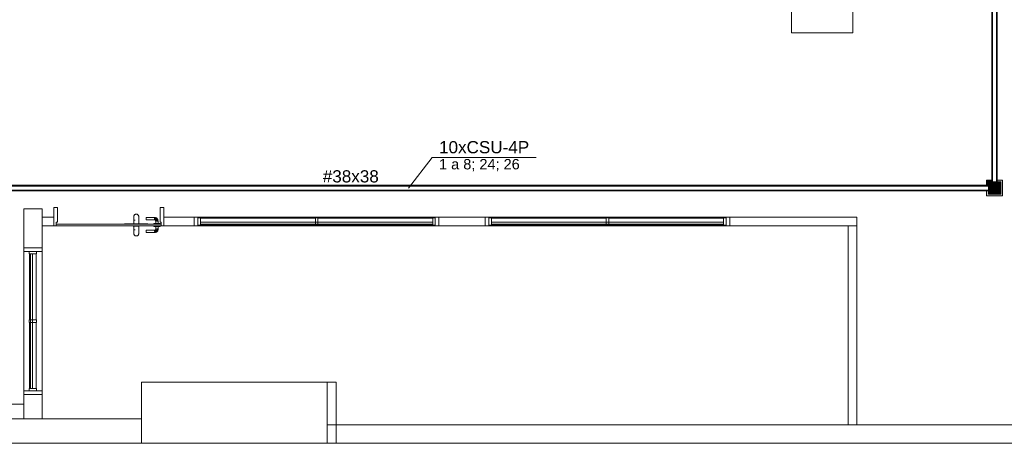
# Model space of a CAD drawing. Header units: millimetres. Extents: x 4476663 to 4477054, y -30323851 to -30323414.
# Tile 234 of 256: x 4476936 to 4476952, y -30323537 to -30323530. Entities that reach past the tile are written whole.
import ezdxf

# ---------------------------------------------------------------- set-up
doc = ezdxf.new("R2010")
doc.units = ezdxf.units.MM
doc.linetypes.add('NULL', pattern=[0])
for name, color, linetype, lineweight in [('Caixas de passagem', 134, 'Continuous', 5), ('Caixas de passagem - Hachuras', 174, 'Continuous', 5), ('CE-Caixa de passagem de fiação', 9, 'Continuous', 18), ('CE-Condutos (Teto)', 1, 'Continuous', 25), ('CE-Textos conduto', 7, 'Continuous', 9), ('CE-Textos fios', 7, 'Continuous', 9), ('IFC-Janela-Contorno', 142, 'Continuous', 5), ('IFC-Parede padrão-Contorno', 44, 'Continuous', 5), ('IFC-Parede-Contorno', 42, 'Continuous', 5), ('IFC-Porta-Contorno', 142, 'Continuous', 5)]:
    doc.layers.add(name, color=color, linetype=linetype, lineweight=lineweight)
doc.styles.add('ARIAL', font='arial.ttf')

msp = doc.modelspace()

# ---------------------------------------------------------------- hatches: boundary and pattern name
at = {"layer": 'Caixas de passagem - Hachuras', "linetype": 'Continuous'}
for points in [[(4476951.621, -30323532.908), (4476951.721, -30323532.808), (4476951.621, -30323532.708)], [(4476951.721, -30323532.808), (4476951.821, -30323532.708), (4476951.621, -30323532.708)], [(4476951.821, -30323532.908), (4476951.821, -30323532.708), (4476951.721, -30323532.808)], [(4476951.821, -30323532.908), (4476951.721, -30323532.808), (4476951.621, -30323532.908)]]:
    msp.add_hatch(color=174, dxfattribs=at).paths.add_polyline_path(points)
at = {"layer": 'CE-Caixa de passagem de fiação', "linetype": 'Continuous'}
for points in [[(4476951.591, -30323532.678), (4476951.591, -30323532.767), (4476951.621, -30323532.767), (4476951.621, -30323532.743)], [(4476951.591, -30323532.678), (4476951.621, -30323532.743), (4476951.621, -30323532.708), (4476951.68, -30323532.726), (4476951.647, -30323532.708), (4476951.68, -30323532.708), (4476951.68, -30323532.678)], [(4476951.821, -30323532.708), (4476951.621, -30323532.708), (4476951.621, -30323532.908), (4476951.821, -30323532.908)], [(4476951.851, -30323532.678), (4476951.762, -30323532.678), (4476951.762, -30323532.708), (4476951.821, -30323532.708), (4476951.821, -30323532.89), (4476951.762, -30323532.849), (4476951.821, -30323532.908), (4476951.783, -30323532.908), (4476951.851, -30323532.938)], [(4476951.851, -30323532.938), (4476951.783, -30323532.908), (4476951.621, -30323532.908), (4476951.621, -30323532.849), (4476951.591, -30323532.849), (4476951.591, -30323532.938)]]:
    msp.add_hatch(color=181, dxfattribs=at).paths.add_polyline_path(points)

# ---------------------------------------------------------------- linework, layer by layer
at = {"layer": 'Caixas de passagem'}
for p, q in [((4476951.621, -30323532.708), (4476951.821, -30323532.708)), ((4476951.621, -30323532.908), (4476951.621, -30323532.708)), ((4476951.621, -30323532.708), (4476951.821, -30323532.908)), ((4476951.621, -30323532.908), (4476951.821, -30323532.708)), ((4476951.821, -30323532.708), (4476951.821, -30323532.908)), ((4476951.821, -30323532.908), (4476951.621, -30323532.908))]:
    msp.add_line(p, q, dxfattribs=at)
at = {"layer": 'CE-Caixa de passagem de fiação'}
for p, q in [((4476951.591, -30323532.678), (4476951.591, -30323532.708)), ((4476951.621, -30323532.678), (4476951.591, -30323532.678)), ((4476951.591, -30323532.708), (4476951.591, -30323532.767)), ((4476951.68, -30323532.678), (4476951.621, -30323532.678)), ((4476951.621, -30323532.708), (4476951.621, -30323532.767)), ((4476951.68, -30323532.708), (4476951.621, -30323532.708)), ((4476951.621, -30323532.767), (4476951.621, -30323532.77)), ((4476951.621, -30323532.77), (4476951.621, -30323532.846)), ((4476951.683, -30323532.708), (4476951.68, -30323532.708)), ((4476951.759, -30323532.708), (4476951.683, -30323532.708)), ((4476951.762, -30323532.708), (4476951.759, -30323532.708)), ((4476951.821, -30323532.678), (4476951.762, -30323532.678)), ((4476951.821, -30323532.708), (4476951.762, -30323532.708)), ((4476951.851, -30323532.678), (4476951.821, -30323532.678)), ((4476951.821, -30323532.728), (4476951.821, -30323532.708)), ((4476951.821, -30323532.908), (4476951.821, -30323532.728)), ((4476951.851, -30323532.708), (4476951.851, -30323532.678)), ((4476951.851, -30323532.728), (4476951.851, -30323532.708)), ((4476951.851, -30323532.908), (4476951.851, -30323532.728)), ((4476951.591, -30323532.849), (4476951.591, -30323532.908)), ((4476951.591, -30323532.908), (4476951.591, -30323532.938)), ((4476951.591, -30323532.938), (4476951.621, -30323532.938)), ((4476951.621, -30323532.846), (4476951.621, -30323532.849)), ((4476951.621, -30323532.849), (4476951.621, -30323532.908)), ((4476951.621, -30323532.908), (4476951.641, -30323532.908)), ((4476951.621, -30323532.938), (4476951.641, -30323532.938)), ((4476951.641, -30323532.908), (4476951.821, -30323532.908)), ((4476951.641, -30323532.938), (4476951.821, -30323532.938)), ((4476951.821, -30323532.938), (4476951.851, -30323532.938)), ((4476951.851, -30323532.938), (4476951.851, -30323532.908))]:
    msp.add_line(p, q, dxfattribs=at)
at = {"layer": 'CE-Condutos (Teto)'}
for p, q in [((4476951.68, -30323522.021), (4476951.68, -30323532.678)), ((4476951.683, -30323532.728), (4476951.683, -30323522.021)), ((4476951.683, -30323522.021), (4476951.683, -30323532.678)), ((4476951.759, -30323522.276), (4476951.759, -30323532.678)), ((4476951.759, -30323532.728), (4476951.759, -30323522.276)), ((4476951.762, -30323532.728), (4476951.762, -30323522.273)), ((4476951.641, -30323532.77), (4476932.564, -30323532.77)), ((4476951.641, -30323532.767), (4476932.793, -30323532.767)), ((4476932.793, -30323532.77), (4476951.591, -30323532.77)), ((4476951.591, -30323532.77), (4476951.621, -30323532.77)), ((4476951.68, -30323532.678), (4476951.68, -30323532.708)), ((4476951.683, -30323532.678), (4476951.683, -30323532.708)), ((4476951.759, -30323532.678), (4476951.759, -30323532.708)), ((4476951.641, -30323532.846), (4476935.517, -30323532.846)), ((4476935.517, -30323532.846), (4476951.591, -30323532.846)), ((4476935.704, -30323532.849), (4476951.591, -30323532.849)), ((4476951.591, -30323532.846), (4476951.621, -30323532.846)), ((4476951.591, -30323532.849), (4476951.621, -30323532.849))]:
    msp.add_line(p, q, dxfattribs=at)
at = {"layer": 'CE-Textos fios'}
for p, q in [((4476942.132, -30323532.808), (4476942.517, -30323532.308)), ((4476942.517, -30323532.308), (4476944.221, -30323532.308))]:
    msp.add_line(p, q, dxfattribs=at)
at = {"layer": 'IFC-Janela-Contorno', "color": 8, "lineweight": 5}
for p, q in [((4476938.628, -30323533.287), (4476938.678, -30323533.287)), ((4476938.678, -30323533.287), (4476938.688, -30323533.287)), ((4476938.688, -30323533.287), (4476942.568, -30323533.287)), ((4476938.688, -30323533.297), (4476938.688, -30323533.287)), ((4476938.688, -30323533.403), (4476938.688, -30323533.287)), ((4476942.568, -30323533.311), (4476942.568, -30323533.287)), ((4476942.568, -30323533.287), (4476942.616, -30323533.287)), ((4476942.616, -30323533.287), (4476942.628, -30323533.287)), ((4476942.628, -30323533.4), (4476942.628, -30323533.287)), ((4476943.388, -30323533.287), (4476943.438, -30323533.287)), ((4476943.438, -30323533.287), (4476943.448, -30323533.287)), ((4476943.448, -30323533.287), (4476947.328, -30323533.287)), ((4476943.448, -30323533.297), (4476943.448, -30323533.287)), ((4476943.448, -30323533.403), (4476943.448, -30323533.287)), ((4476947.328, -30323533.311), (4476947.328, -30323533.287)), ((4476947.328, -30323533.287), (4476947.376, -30323533.287)), ((4476947.376, -30323533.287), (4476947.388, -30323533.287)), ((4476947.388, -30323533.4), (4476947.388, -30323533.287)), ((4476938.628, -30323533.427), (4476938.628, -30323533.314)), ((4476938.628, -30323533.427), (4476938.64, -30323533.427)), ((4476938.64, -30323533.427), (4476938.688, -30323533.427)), ((4476938.688, -30323533.297), (4476938.694, -30323533.297)), ((4476938.688, -30323533.417), (4476938.688, -30323533.398)), ((4476938.688, -30323533.427), (4476938.688, -30323533.403)), ((4476938.688, -30323533.427), (4476938.688, -30323533.417)), ((4476938.688, -30323533.417), (4476938.722, -30323533.417)), ((4476938.688, -30323533.427), (4476942.568, -30323533.427)), ((4476938.694, -30323533.297), (4476938.728, -30323533.297)), ((4476938.722, -30323533.417), (4476938.728, -30323533.417)), ((4476938.728, -30323533.316), (4476938.728, -30323533.297)), ((4476938.728, -30323533.302), (4476940.608, -30323533.302)), ((4476938.728, -30323533.417), (4476938.728, -30323533.316)), ((4476938.728, -30323533.367), (4476939.336, -30323533.367)), ((4476938.728, -30323533.397), (4476941.92, -30323533.397)), ((4476938.728, -30323533.412), (4476940.608, -30323533.412)), ((4476939.336, -30323533.367), (4476942.528, -30323533.367)), ((4476940.608, -30323533.297), (4476940.614, -30323533.297)), ((4476940.608, -30323533.398), (4476940.608, -30323533.297)), ((4476940.608, -30323533.417), (4476940.608, -30323533.398)), ((4476940.608, -30323533.417), (4476940.642, -30323533.417)), ((4476940.614, -30323533.297), (4476940.648, -30323533.297)), ((4476940.642, -30323533.417), (4476940.648, -30323533.417)), ((4476940.648, -30323533.316), (4476940.648, -30323533.297)), ((4476940.648, -30323533.302), (4476942.528, -30323533.302)), ((4476940.648, -30323533.417), (4476940.648, -30323533.316)), ((4476940.648, -30323533.412), (4476942.528, -30323533.412)), ((4476941.92, -30323533.397), (4476942.528, -30323533.397)), ((4476942.528, -30323533.297), (4476942.534, -30323533.297)), ((4476942.528, -30323533.398), (4476942.528, -30323533.297)), ((4476942.528, -30323533.417), (4476942.528, -30323533.398)), ((4476942.528, -30323533.417), (4476942.562, -30323533.417)), ((4476942.534, -30323533.297), (4476942.568, -30323533.297)), ((4476942.562, -30323533.417), (4476942.568, -30323533.417)), ((4476942.568, -30323533.316), (4476942.568, -30323533.297)), ((4476942.568, -30323533.427), (4476942.568, -30323533.311)), ((4476942.568, -30323533.427), (4476942.578, -30323533.427)), ((4476942.578, -30323533.427), (4476942.628, -30323533.427)), ((4476943.388, -30323533.427), (4476943.388, -30323533.314)), ((4476943.388, -30323533.427), (4476943.4, -30323533.427)), ((4476943.4, -30323533.427), (4476943.448, -30323533.427)), ((4476943.448, -30323533.297), (4476943.454, -30323533.297)), ((4476943.448, -30323533.417), (4476943.448, -30323533.398)), ((4476943.448, -30323533.427), (4476943.448, -30323533.403)), ((4476943.448, -30323533.427), (4476943.448, -30323533.417)), ((4476943.448, -30323533.417), (4476943.482, -30323533.417)), ((4476943.448, -30323533.427), (4476947.328, -30323533.427)), ((4476943.454, -30323533.297), (4476943.488, -30323533.297)), ((4476943.482, -30323533.417), (4476943.488, -30323533.417)), ((4476943.488, -30323533.316), (4476943.488, -30323533.297)), ((4476943.488, -30323533.302), (4476945.368, -30323533.302)), ((4476943.488, -30323533.417), (4476943.488, -30323533.316)), ((4476943.488, -30323533.367), (4476944.096, -30323533.367)), ((4476943.488, -30323533.397), (4476946.68, -30323533.397)), ((4476943.488, -30323533.412), (4476945.368, -30323533.412)), ((4476944.096, -30323533.367), (4476947.288, -30323533.367)), ((4476945.368, -30323533.297), (4476945.374, -30323533.297)), ((4476945.368, -30323533.398), (4476945.368, -30323533.297)), ((4476945.368, -30323533.417), (4476945.368, -30323533.398)), ((4476945.368, -30323533.417), (4476945.402, -30323533.417)), ((4476945.374, -30323533.297), (4476945.408, -30323533.297)), ((4476945.402, -30323533.417), (4476945.408, -30323533.417)), ((4476945.408, -30323533.316), (4476945.408, -30323533.297)), ((4476945.408, -30323533.302), (4476947.288, -30323533.302)), ((4476945.408, -30323533.417), (4476945.408, -30323533.316)), ((4476945.408, -30323533.412), (4476947.288, -30323533.412)), ((4476946.68, -30323533.397), (4476947.288, -30323533.397)), ((4476947.288, -30323533.297), (4476947.294, -30323533.297)), ((4476947.288, -30323533.398), (4476947.288, -30323533.297)), ((4476947.288, -30323533.417), (4476947.288, -30323533.398)), ((4476947.288, -30323533.417), (4476947.322, -30323533.417)), ((4476947.294, -30323533.297), (4476947.328, -30323533.297)), ((4476947.322, -30323533.417), (4476947.328, -30323533.417)), ((4476947.328, -30323533.316), (4476947.328, -30323533.297)), ((4476947.328, -30323533.427), (4476947.328, -30323533.311)), ((4476947.328, -30323533.427), (4476947.338, -30323533.427)), ((4476947.338, -30323533.427), (4476947.388, -30323533.427)), ((4476935.838, -30323533.787), (4476936.081, -30323533.787)), ((4476935.838, -30323533.799), (4476935.838, -30323533.787)), ((4476935.838, -30323533.847), (4476935.838, -30323533.799)), ((4476935.838, -30323536.127), (4476935.838, -30323533.847)), ((4476935.838, -30323533.847), (4476935.89, -30323533.847)), ((4476935.89, -30323533.847), (4476936.138, -30323533.847)), ((4476935.928, -30323533.881), (4476935.928, -30323533.847)), ((4476935.928, -30323533.887), (4476935.928, -30323533.881)), ((4476935.928, -30323533.887), (4476936.029, -30323533.887)), ((4476935.933, -30323534.967), (4476935.933, -30323533.887)), ((4476935.948, -30323535.735), (4476935.948, -30323533.887)), ((4476935.978, -30323534.239), (4476935.978, -30323533.887)), ((4476936.029, -30323533.887), (4476936.048, -30323533.887)), ((4476936.043, -30323534.967), (4476936.043, -30323533.887)), ((4476936.048, -30323533.853), (4476936.048, -30323533.847)), ((4476936.048, -30323533.887), (4476936.048, -30323533.853)), ((4476936.081, -30323533.787), (4476936.138, -30323533.787)), ((4476936.138, -30323533.837), (4476936.138, -30323533.787)), ((4476936.138, -30323533.847), (4476936.138, -30323533.837)), ((4476936.138, -30323536.127), (4476936.138, -30323533.847)), ((4476935.978, -30323536.087), (4476935.978, -30323534.239)), ((4476935.928, -30323534.967), (4476935.947, -30323534.967)), ((4476935.928, -30323535.001), (4476935.928, -30323534.967)), ((4476935.928, -30323535.007), (4476935.928, -30323535.001)), ((4476935.928, -30323535.007), (4476936.029, -30323535.007)), ((4476935.933, -30323536.087), (4476935.933, -30323535.007)), ((4476935.947, -30323534.967), (4476936.048, -30323534.967)), ((4476936.029, -30323535.007), (4476936.048, -30323535.007)), ((4476936.043, -30323536.087), (4476936.043, -30323535.007)), ((4476936.048, -30323534.973), (4476936.048, -30323534.967)), ((4476936.048, -30323535.007), (4476936.048, -30323534.973)), ((4476935.948, -30323536.087), (4476935.948, -30323535.735)), ((4476935.838, -30323536.127), (4476935.928, -30323536.127)), ((4476935.838, -30323536.127), (4476936.086, -30323536.127)), ((4476935.838, -30323536.137), (4476935.838, -30323536.127)), ((4476935.838, -30323536.187), (4476935.838, -30323536.137)), ((4476935.838, -30323536.187), (4476935.895, -30323536.187)), ((4476935.928, -30323536.087), (4476935.947, -30323536.087)), ((4476935.928, -30323536.121), (4476935.928, -30323536.087)), ((4476935.928, -30323536.127), (4476935.928, -30323536.121)), ((4476935.947, -30323536.087), (4476936.048, -30323536.087)), ((4476936.048, -30323536.093), (4476936.048, -30323536.087)), ((4476936.048, -30323536.127), (4476936.048, -30323536.093)), ((4476936.048, -30323536.127), (4476936.138, -30323536.127)), ((4476936.086, -30323536.127), (4476936.138, -30323536.127)), ((4476936.138, -30323536.175), (4476936.138, -30323536.127)), ((4476936.138, -30323536.187), (4476936.138, -30323536.175))]:
    msp.add_line(p, q, dxfattribs=at)
at = {"layer": 'IFC-Parede padrão-Contorno', "color": 8, "lineweight": 5}
for p, q in [((4476948.4, -30323530.266), (4476948.4, -30323529.471)), ((4476949.4, -30323530.266), (4476949.4, -30323529.471)), ((4476948.4, -30323530.266), (4476948.767, -30323530.266)), ((4476948.767, -30323530.266), (4476949.4, -30323530.266)), ((4476936.138, -30323533.287), (4476936.21, -30323533.287)), ((4476936.21, -30323533.287), (4476936.328, -30323533.287)), ((4476938.128, -30323533.287), (4476938.223, -30323533.287)), ((4476938.223, -30323533.287), (4476938.628, -30323533.287)), ((4476938.628, -30323533.287), (4476942.628, -30323533.287)), ((4476938.628, -30323533.4), (4476938.628, -30323533.287)), ((4476942.628, -30323533.287), (4476942.773, -30323533.287)), ((4476942.773, -30323533.287), (4476943.388, -30323533.287)), ((4476943.388, -30323533.287), (4476947.388, -30323533.287)), ((4476943.388, -30323533.4), (4476943.388, -30323533.287)), ((4476947.388, -30323533.287), (4476948.295, -30323533.287)), ((4476948.295, -30323533.287), (4476949.468, -30323533.287)), ((4476949.468, -30323533.34), (4476949.468, -30323533.287)), ((4476936.138, -30323533.427), (4476936.309, -30323533.427)), ((4476936.309, -30323533.427), (4476936.328, -30323533.427)), ((4476938.128, -30323533.427), (4476938.128, -30323533.301)), ((4476938.128, -30323533.427), (4476938.223, -30323533.427)), ((4476938.223, -30323533.427), (4476938.628, -30323533.427)), ((4476942.628, -30323533.427), (4476942.628, -30323533.314)), ((4476942.628, -30323533.427), (4476943.243, -30323533.427)), ((4476943.243, -30323533.427), (4476943.388, -30323533.427)), ((4476947.388, -30323533.427), (4476947.388, -30323533.314)), ((4476947.388, -30323533.427), (4476948.295, -30323533.427)), ((4476948.295, -30323533.427), (4476949.468, -30323533.427)), ((4476949.328, -30323535.527), (4476949.328, -30323533.427)), ((4476949.468, -30323533.427), (4476949.468, -30323533.34)), ((4476949.468, -30323534.588), (4476949.468, -30323533.427)), ((4476949.468, -30323536.687), (4476949.468, -30323534.588)), ((4476949.328, -30323536.687), (4476949.328, -30323535.527)), ((4476935.356, -30323536.347), (4476935.838, -30323536.347)), ((4476935.838, -30323536.544), (4476935.838, -30323536.347)), ((4476935.838, -30323536.587), (4476935.838, -30323536.544))]:
    msp.add_line(p, q, dxfattribs=at)
at = {"layer": 'IFC-Parede-Contorno', "color": 8, "lineweight": 5}
for p, q in [((4476935.838, -30323533.787), (4476935.838, -30323533.147)), ((4476935.838, -30323533.147), (4476936.138, -30323533.147)), ((4476935.838, -30323533.677), (4476935.838, -30323533.147)), ((4476935.838, -30323533.147), (4476935.934, -30323533.147)), ((4476935.934, -30323533.147), (4476936.138, -30323533.147)), ((4476936.138, -30323533.287), (4476936.138, -30323533.147)), ((4476936.138, -30323533.677), (4476936.138, -30323533.147)), ((4476936.138, -30323536.587), (4476936.138, -30323533.427)), ((4476935.838, -30323533.787), (4476935.838, -30323533.677)), ((4476936.138, -30323533.787), (4476936.138, -30323533.677)), ((4476935.838, -30323533.787), (4476936.138, -30323533.787)), ((4476936.138, -30323536.187), (4476936.138, -30323533.787)), ((4476937.766, -30323536.353), (4476937.766, -30323535.987)), ((4476937.766, -30323535.987), (4476939.786, -30323535.987)), ((4476939.786, -30323535.987), (4476939.791, -30323535.987)), ((4476939.791, -30323535.987), (4476940.801, -30323535.987)), ((4476940.801, -30323535.987), (4476940.951, -30323535.987)), ((4476940.801, -30323536.586), (4476940.801, -30323535.987)), ((4476940.951, -30323536.987), (4476940.951, -30323535.987)), ((4476935.838, -30323536.587), (4476935.838, -30323536.187)), ((4476935.838, -30323536.263), (4476935.838, -30323536.187)), ((4476935.895, -30323536.187), (4476936.138, -30323536.187)), ((4476936.138, -30323536.263), (4476936.138, -30323536.187)), ((4476935.838, -30323536.587), (4476935.838, -30323536.263)), ((4476936.138, -30323536.587), (4476936.138, -30323536.263)), ((4476937.766, -30323536.987), (4476937.766, -30323536.353)), ((4476927.711, -30323536.587), (4476937.766, -30323536.587)), ((4476940.801, -30323536.987), (4476940.801, -30323536.586)), ((4476940.801, -30323536.687), (4476940.951, -30323536.687)), ((4476940.801, -30323536.687), (4476940.861, -30323536.687)), ((4476940.861, -30323536.687), (4476940.951, -30323536.687)), ((4476940.951, -30323536.687), (4476948.532, -30323536.687)), ((4476946.223, -30323536.687), (4476949.328, -30323536.687)), ((4476948.532, -30323536.687), (4476959.401, -30323536.687)), ((4476949.468, -30323536.687), (4476951.854, -30323536.687)), ((4476928.287, -30323536.987), (4476937.766, -30323536.987)), ((4476937.766, -30323536.987), (4476939.791, -30323536.987)), ((4476939.791, -30323536.987), (4476940.801, -30323536.987)), ((4476940.801, -30323536.987), (4476940.89, -30323536.987)), ((4476940.801, -30323536.987), (4476940.951, -30323536.987)), ((4476940.89, -30323536.987), (4476948.444, -30323536.987)), ((4476946.223, -30323536.987), (4476957.484, -30323536.987)), ((4476948.444, -30323536.987), (4476948.532, -30323536.987)), ((4476948.532, -30323536.987), (4476949.339, -30323536.987)), ((4476949.339, -30323536.987), (4476959.401, -30323536.987))]:
    msp.add_line(p, q, dxfattribs=at)
at = {"layer": 'IFC-Porta-Contorno', "color": 8, "lineweight": 5}
for p, q in [((4476936.328, -30323533.127), (4476936.334, -30323533.127)), ((4476936.328, -30323533.157), (4476936.328, -30323533.127)), ((4476936.334, -30323533.127), (4476936.388, -30323533.127)), ((4476936.388, -30323533.346), (4476936.388, -30323533.127)), ((4476938.068, -30323533.127), (4476938.073, -30323533.127)), ((4476938.068, -30323533.148), (4476938.068, -30323533.127)), ((4476938.073, -30323533.127), (4476938.128, -30323533.127)), ((4476938.128, -30323533.397), (4476938.128, -30323533.127)), ((4476936.328, -30323533.427), (4476936.328, -30323533.157)), ((4476937.638, -30323533.269), (4476937.639, -30323533.264)), ((4476937.638, -30323533.274), (4476937.639, -30323533.268)), ((4476937.638, -30323533.274), (4476937.638, -30323533.269)), ((4476937.638, -30323533.274), (4476937.638, -30323533.278)), ((4476937.638, -30323533.284), (4476937.638, -30323533.278)), ((4476937.638, -30323533.284), (4476937.638, -30323533.292)), ((4476937.638, -30323533.304), (4476937.639, -30323533.285)), ((4476937.639, -30323533.264), (4476937.641, -30323533.259)), ((4476937.639, -30323533.268), (4476937.639, -30323533.264)), ((4476937.641, -30323533.259), (4476937.643, -30323533.254)), ((4476937.643, -30323533.254), (4476937.646, -30323533.25)), ((4476937.646, -30323533.25), (4476937.65, -30323533.246)), ((4476937.65, -30323533.246), (4476937.654, -30323533.242)), ((4476937.654, -30323533.242), (4476937.658, -30323533.239)), ((4476937.658, -30323533.239), (4476937.663, -30323533.237)), ((4476937.663, -30323533.237), (4476937.668, -30323533.235)), ((4476937.668, -30323533.235), (4476937.67, -30323533.235)), ((4476937.67, -30323533.235), (4476937.678, -30323533.234)), ((4476937.678, -30323533.234), (4476937.686, -30323533.235)), ((4476937.686, -30323533.235), (4476937.688, -30323533.235)), ((4476937.688, -30323533.235), (4476937.693, -30323533.237)), ((4476937.693, -30323533.237), (4476937.698, -30323533.239)), ((4476937.698, -30323533.239), (4476937.702, -30323533.242)), ((4476937.702, -30323533.242), (4476937.706, -30323533.246)), ((4476937.706, -30323533.246), (4476937.71, -30323533.25)), ((4476937.71, -30323533.25), (4476937.713, -30323533.254)), ((4476937.713, -30323533.254), (4476937.715, -30323533.259)), ((4476937.713, -30323533.254), (4476937.714, -30323533.258)), ((4476937.714, -30323533.258), (4476937.717, -30323533.264)), ((4476937.715, -30323533.259), (4476937.717, -30323533.264)), ((4476937.717, -30323533.264), (4476937.718, -30323533.269)), ((4476937.718, -30323533.269), (4476937.718, -30323533.274)), ((4476937.718, -30323533.278), (4476937.718, -30323533.274)), ((4476937.718, -30323533.278), (4476937.718, -30323533.281)), ((4476937.718, -30323533.289), (4476937.718, -30323533.281)), ((4476938.068, -30323533.367), (4476938.068, -30323533.148)), ((4476936.328, -30323533.427), (4476936.364, -30323533.427)), ((4476936.364, -30323533.427), (4476936.368, -30323533.427)), ((4476936.368, -30323533.367), (4476936.386, -30323533.367)), ((4476936.368, -30323533.422), (4476936.368, -30323533.367)), ((4476936.368, -30323533.425), (4476936.368, -30323533.4)), ((4476936.368, -30323533.4), (4476937.931, -30323533.4)), ((4476936.368, -30323533.427), (4476936.368, -30323533.422)), ((4476936.368, -30323533.427), (4476937.931, -30323533.427)), ((4476936.386, -30323533.367), (4476936.388, -30323533.367)), ((4476936.388, -30323533.367), (4476936.388, -30323533.346)), ((4476937.488, -30323533.398), (4476937.488, -30323533.394)), ((4476937.488, -30323533.394), (4476937.744, -30323533.394)), ((4476937.488, -30323533.4), (4476937.488, -30323533.398)), ((4476937.628, -30323533.433), (4476937.628, -30323533.427)), ((4476937.628, -30323533.433), (4476937.63, -30323533.433)), ((4476937.63, -30323533.433), (4476937.635, -30323533.433)), ((4476937.635, -30323533.433), (4476937.643, -30323533.433)), ((4476937.638, -30323533.304), (4476937.638, -30323533.319)), ((4476937.638, -30323533.334), (4476937.638, -30323533.319)), ((4476937.638, -30323533.394), (4476937.638, -30323533.334)), ((4476937.638, -30323533.493), (4476937.638, -30323533.433)), ((4476937.643, -30323533.433), (4476937.653, -30323533.433)), ((4476937.65, -30323533.334), (4476937.658, -30323533.334)), ((4476937.653, -30323533.433), (4476937.665, -30323533.433)), ((4476937.654, -30323533.334), (4476937.658, -30323533.334)), ((4476937.665, -30323533.433), (4476937.678, -30323533.433)), ((4476937.678, -30323533.433), (4476937.691, -30323533.433)), ((4476937.691, -30323533.433), (4476937.703, -30323533.433)), ((4476937.703, -30323533.433), (4476937.713, -30323533.433)), ((4476937.713, -30323533.433), (4476937.721, -30323533.433)), ((4476937.718, -30323533.289), (4476937.718, -30323533.305)), ((4476937.718, -30323533.321), (4476937.718, -30323533.305)), ((4476937.718, -30323533.321), (4476937.718, -30323533.334)), ((4476937.718, -30323533.394), (4476937.718, -30323533.334)), ((4476937.718, -30323533.493), (4476937.718, -30323533.433)), ((4476937.721, -30323533.433), (4476937.726, -30323533.433)), ((4476937.726, -30323533.433), (4476937.728, -30323533.433)), ((4476937.728, -30323533.433), (4476937.728, -30323533.427)), ((4476937.744, -30323533.394), (4476937.868, -30323533.394)), ((4476937.838, -30323533.29), (4476937.978, -30323533.29)), ((4476937.838, -30323533.291), (4476937.838, -30323533.29)), ((4476937.838, -30323533.293), (4476937.838, -30323533.291)), ((4476937.838, -30323533.296), (4476937.838, -30323533.293)), ((4476937.838, -30323533.3), (4476937.838, -30323533.296)), ((4476937.838, -30323533.305), (4476937.838, -30323533.3)), ((4476937.838, -30323533.31), (4476937.838, -30323533.305)), ((4476937.838, -30323533.315), (4476937.838, -30323533.31)), ((4476937.838, -30323533.32), (4476937.838, -30323533.315)), ((4476937.838, -30323533.324), (4476937.838, -30323533.32)), ((4476937.838, -30323533.327), (4476937.838, -30323533.324)), ((4476937.838, -30323533.329), (4476937.838, -30323533.327)), ((4476937.838, -30323533.33), (4476937.838, -30323533.329)), ((4476937.838, -30323533.33), (4476937.978, -30323533.33)), ((4476937.868, -30323533.396), (4476937.868, -30323533.394)), ((4476937.868, -30323533.4), (4476937.868, -30323533.396)), ((4476937.931, -30323533.4), (4476938.088, -30323533.4)), ((4476937.931, -30323533.427), (4476938.088, -30323533.427)), ((4476937.968, -30323533.4), (4476937.968, -30323533.39)), ((4476937.968, -30323533.39), (4476937.97, -30323533.39)), ((4476937.968, -30323533.437), (4476937.968, -30323533.427)), ((4476937.968, -30323533.437), (4476937.97, -30323533.437)), ((4476937.97, -30323533.39), (4476937.975, -30323533.39)), ((4476937.97, -30323533.437), (4476937.975, -30323533.437)), ((4476937.975, -30323533.39), (4476937.983, -30323533.39)), ((4476937.975, -30323533.437), (4476937.983, -30323533.437)), ((4476937.978, -30323533.29), (4476937.982, -30323533.291)), ((4476937.978, -30323533.3), (4476937.986, -30323533.292)), ((4476937.978, -30323533.296), (4476937.978, -30323533.293)), ((4476937.978, -30323533.3), (4476937.995, -30323533.295)), ((4476937.978, -30323533.31), (4476937.995, -30323533.295)), ((4476937.978, -30323533.3), (4476937.978, -30323533.296)), ((4476937.978, -30323533.305), (4476937.978, -30323533.3)), ((4476937.978, -30323533.327), (4476937.995, -30323533.304)), ((4476937.978, -30323533.31), (4476937.995, -30323533.304)), ((4476937.978, -30323533.31), (4476937.978, -30323533.305)), ((4476937.978, -30323533.324), (4476937.978, -30323533.32)), ((4476937.978, -30323533.327), (4476937.997, -30323533.321)), ((4476937.978, -30323533.33), (4476937.997, -30323533.321)), ((4476937.978, -30323533.327), (4476937.978, -30323533.324)), ((4476937.978, -30323533.33), (4476937.985, -30323533.333)), ((4476937.982, -30323533.291), (4476937.986, -30323533.292)), ((4476937.983, -30323533.39), (4476937.993, -30323533.39)), ((4476937.983, -30323533.437), (4476937.993, -30323533.437)), ((4476937.985, -30323533.333), (4476937.992, -30323533.336)), ((4476937.986, -30323533.292), (4476937.995, -30323533.295)), ((4476937.992, -30323533.336), (4476937.997, -30323533.321)), ((4476937.992, -30323533.336), (4476937.995, -30323533.343)), ((4476937.993, -30323533.39), (4476938.005, -30323533.39)), ((4476937.993, -30323533.437), (4476938.005, -30323533.437)), ((4476937.995, -30323533.295), (4476938.008, -30323533.298)), ((4476937.995, -30323533.304), (4476937.997, -30323533.321)), ((4476937.995, -30323533.304), (4476938.009, -30323533.308)), ((4476937.995, -30323533.343), (4476937.998, -30323533.35)), ((4476937.997, -30323533.321), (4476938, -30323533.332)), ((4476937.998, -30323533.35), (4476938.002, -30323533.34)), ((4476937.998, -30323533.39), (4476937.998, -30323533.35)), ((4476937.998, -30323533.477), (4476937.998, -30323533.437)), ((4476938, -30323533.332), (4476938.013, -30323533.316)), ((4476938, -30323533.332), (4476938.002, -30323533.34)), ((4476938.002, -30323533.34), (4476938.004, -30323533.35)), ((4476938.004, -30323533.35), (4476938.025, -30323533.333)), ((4476938.004, -30323533.35), (4476938.008, -30323533.35)), ((4476938.004, -30323533.39), (4476938.008, -30323533.39)), ((4476938.005, -30323533.39), (4476938.018, -30323533.39)), ((4476938.005, -30323533.437), (4476938.018, -30323533.437)), ((4476938.008, -30323533.298), (4476938.019, -30323533.309)), ((4476938.008, -30323533.298), (4476938.013, -30323533.304)), ((4476938.009, -30323533.308), (4476938.013, -30323533.316)), ((4476938.013, -30323533.304), (4476938.024, -30323533.315)), ((4476938.013, -30323533.316), (4476938.024, -30323533.315)), ((4476938.013, -30323533.329), (4476938.024, -30323533.315)), ((4476938.013, -30323533.329), (4476938.013, -30323533.316)), ((4476938.013, -30323533.329), (4476938.025, -30323533.333)), ((4476938.018, -30323533.35), (4476938.025, -30323533.333)), ((4476938.018, -30323533.35), (4476938.033, -30323533.333)), ((4476938.018, -30323533.35), (4476938.023, -30323533.35)), ((4476938.018, -30323533.39), (4476938.031, -30323533.39)), ((4476938.018, -30323533.437), (4476938.031, -30323533.437)), ((4476938.019, -30323533.309), (4476938.024, -30323533.315)), ((4476938.023, -30323533.35), (4476938.028, -30323533.35)), ((4476938.024, -30323533.315), (4476938.03, -30323533.32)), ((4476938.025, -30323533.333), (4476938.03, -30323533.32)), ((4476938.028, -30323533.35), (4476938.033, -30323533.333)), ((4476938.028, -30323533.35), (4476938.036, -30323533.342)), ((4476938.028, -30323533.35), (4476938.032, -30323533.35)), ((4476938.028, -30323533.39), (4476938.032, -30323533.39)), ((4476938.03, -30323533.32), (4476938.033, -30323533.333)), ((4476938.031, -30323533.39), (4476938.043, -30323533.39)), ((4476938.031, -30323533.437), (4476938.043, -30323533.437)), ((4476938.032, -30323533.35), (4476938.035, -30323533.35)), ((4476938.033, -30323533.333), (4476938.036, -30323533.342)), ((4476938.036, -30323533.342), (4476938.037, -30323533.346)), ((4476938.037, -30323533.346), (4476938.038, -30323533.35)), ((4476938.038, -30323533.39), (4476938.038, -30323533.35)), ((4476938.038, -30323533.477), (4476938.038, -30323533.437)), ((4476938.043, -30323533.39), (4476938.053, -30323533.39)), ((4476938.043, -30323533.437), (4476938.053, -30323533.437)), ((4476938.053, -30323533.39), (4476938.061, -30323533.39)), ((4476938.053, -30323533.437), (4476938.061, -30323533.437)), ((4476938.061, -30323533.39), (4476938.066, -30323533.39)), ((4476938.061, -30323533.437), (4476938.066, -30323533.437)), ((4476938.066, -30323533.39), (4476938.068, -30323533.39)), ((4476938.066, -30323533.437), (4476938.068, -30323533.437)), ((4476938.068, -30323533.367), (4476938.086, -30323533.367)), ((4476938.068, -30323533.4), (4476938.068, -30323533.39)), ((4476938.068, -30323533.437), (4476938.068, -30323533.427)), ((4476938.086, -30323533.367), (4476938.088, -30323533.367)), ((4476938.088, -30323533.373), (4476938.088, -30323533.367)), ((4476938.088, -30323533.427), (4476938.088, -30323533.373)), ((4476938.088, -30323533.427), (4476938.124, -30323533.427)), ((4476938.124, -30323533.427), (4476938.128, -30323533.427)), ((4476937.638, -30323533.493), (4476937.638, -30323533.509)), ((4476937.638, -30323533.523), (4476937.638, -30323533.509)), ((4476937.638, -30323533.523), (4476937.639, -30323533.542)), ((4476937.638, -30323533.543), (4476937.638, -30323533.535)), ((4476937.638, -30323533.543), (4476937.638, -30323533.549)), ((4476937.638, -30323533.553), (4476937.638, -30323533.549)), ((4476937.638, -30323533.553), (4476937.638, -30323533.558)), ((4476937.638, -30323533.553), (4476937.639, -30323533.559)), ((4476937.638, -30323533.558), (4476937.639, -30323533.563)), ((4476937.639, -30323533.559), (4476937.639, -30323533.563)), ((4476937.639, -30323533.563), (4476937.641, -30323533.568)), ((4476937.641, -30323533.568), (4476937.643, -30323533.573)), ((4476937.643, -30323533.573), (4476937.646, -30323533.577)), ((4476937.646, -30323533.577), (4476937.65, -30323533.581)), ((4476937.65, -30323533.493), (4476937.658, -30323533.493)), ((4476937.65, -30323533.581), (4476937.654, -30323533.585)), ((4476937.654, -30323533.585), (4476937.658, -30323533.588)), ((4476937.658, -30323533.588), (4476937.663, -30323533.59)), ((4476937.663, -30323533.59), (4476937.668, -30323533.592)), ((4476937.668, -30323533.592), (4476937.67, -30323533.592)), ((4476937.67, -30323533.592), (4476937.678, -30323533.593)), ((4476937.678, -30323533.593), (4476937.686, -30323533.592)), ((4476937.686, -30323533.592), (4476937.688, -30323533.592)), ((4476937.688, -30323533.592), (4476937.693, -30323533.59)), ((4476937.693, -30323533.59), (4476937.698, -30323533.588)), ((4476937.698, -30323533.588), (4476937.702, -30323533.585)), ((4476937.702, -30323533.585), (4476937.706, -30323533.581)), ((4476937.706, -30323533.581), (4476937.71, -30323533.577)), ((4476937.71, -30323533.577), (4476937.713, -30323533.573)), ((4476937.713, -30323533.573), (4476937.715, -30323533.568)), ((4476937.713, -30323533.573), (4476937.714, -30323533.569)), ((4476937.714, -30323533.569), (4476937.717, -30323533.563)), ((4476937.715, -30323533.568), (4476937.717, -30323533.563)), ((4476937.717, -30323533.563), (4476937.718, -30323533.558)), ((4476937.718, -30323533.506), (4476937.718, -30323533.493)), ((4476937.718, -30323533.506), (4476937.718, -30323533.522)), ((4476937.718, -30323533.538), (4476937.718, -30323533.522)), ((4476937.718, -30323533.538), (4476937.718, -30323533.547)), ((4476937.718, -30323533.549), (4476937.718, -30323533.547)), ((4476937.718, -30323533.549), (4476937.718, -30323533.553)), ((4476937.718, -30323533.558), (4476937.718, -30323533.553)), ((4476937.838, -30323533.497), (4476937.978, -30323533.497)), ((4476937.838, -30323533.498), (4476937.838, -30323533.497)), ((4476937.838, -30323533.5), (4476937.838, -30323533.498)), ((4476937.838, -30323533.503), (4476937.838, -30323533.5)), ((4476937.838, -30323533.507), (4476937.838, -30323533.503)), ((4476937.838, -30323533.512), (4476937.838, -30323533.507)), ((4476937.838, -30323533.517), (4476937.838, -30323533.512)), ((4476937.838, -30323533.522), (4476937.838, -30323533.517)), ((4476937.838, -30323533.527), (4476937.838, -30323533.522)), ((4476937.838, -30323533.531), (4476937.838, -30323533.527)), ((4476937.838, -30323533.534), (4476937.838, -30323533.531)), ((4476937.838, -30323533.536), (4476937.838, -30323533.534)), ((4476937.838, -30323533.537), (4476937.838, -30323533.536)), ((4476937.838, -30323533.537), (4476937.978, -30323533.537)), ((4476937.978, -30323533.497), (4476937.992, -30323533.491)), ((4476937.978, -30323533.497), (4476937.997, -30323533.506)), ((4476937.978, -30323533.5), (4476937.997, -30323533.506)), ((4476937.978, -30323533.5), (4476937.995, -30323533.524)), ((4476937.978, -30323533.503), (4476937.978, -30323533.5)), ((4476937.978, -30323533.507), (4476937.978, -30323533.503)), ((4476937.978, -30323533.517), (4476937.995, -30323533.524)), ((4476937.978, -30323533.517), (4476937.995, -30323533.532)), ((4476937.978, -30323533.522), (4476937.978, -30323533.517)), ((4476937.978, -30323533.527), (4476937.978, -30323533.522)), ((4476937.978, -30323533.527), (4476937.995, -30323533.532)), ((4476937.978, -30323533.527), (4476937.986, -30323533.535)), ((4476937.978, -30323533.531), (4476937.978, -30323533.527)), ((4476937.978, -30323533.534), (4476937.978, -30323533.531)), ((4476937.978, -30323533.537), (4476937.982, -30323533.536)), ((4476937.982, -30323533.536), (4476937.986, -30323533.535)), ((4476937.986, -30323533.535), (4476937.995, -30323533.532)), ((4476937.992, -30323533.491), (4476937.995, -30323533.484)), ((4476937.992, -30323533.491), (4476937.997, -30323533.506)), ((4476937.995, -30323533.484), (4476937.998, -30323533.477)), ((4476937.995, -30323533.524), (4476937.997, -30323533.506)), ((4476937.995, -30323533.524), (4476938.009, -30323533.519)), ((4476937.995, -30323533.532), (4476938.008, -30323533.529)), ((4476937.997, -30323533.506), (4476938, -30323533.495)), ((4476937.998, -30323533.477), (4476938.002, -30323533.487)), ((4476938, -30323533.495), (4476938.002, -30323533.487)), ((4476938, -30323533.495), (4476938.013, -30323533.511)), ((4476938.002, -30323533.487), (4476938.004, -30323533.477)), ((4476938.004, -30323533.477), (4476938.008, -30323533.477)), ((4476938.004, -30323533.477), (4476938.025, -30323533.494)), ((4476938.008, -30323533.529), (4476938.013, -30323533.524)), ((4476938.009, -30323533.519), (4476938.013, -30323533.511)), ((4476938.013, -30323533.498), (4476938.025, -30323533.494)), ((4476938.013, -30323533.498), (4476938.013, -30323533.511)), ((4476938.013, -30323533.498), (4476938.024, -30323533.513)), ((4476938.013, -30323533.511), (4476938.024, -30323533.513)), ((4476938.013, -30323533.524), (4476938.019, -30323533.518)), ((4476938.018, -30323533.477), (4476938.023, -30323533.477)), ((4476938.018, -30323533.477), (4476938.025, -30323533.494)), ((4476938.018, -30323533.477), (4476938.033, -30323533.494)), ((4476938.019, -30323533.518), (4476938.024, -30323533.513)), ((4476938.023, -30323533.477), (4476938.028, -30323533.477)), ((4476938.024, -30323533.513), (4476938.03, -30323533.507)), ((4476938.025, -30323533.494), (4476938.03, -30323533.507)), ((4476938.028, -30323533.477), (4476938.032, -30323533.477)), ((4476938.028, -30323533.477), (4476938.033, -30323533.494)), ((4476938.028, -30323533.477), (4476938.036, -30323533.486)), ((4476938.03, -30323533.507), (4476938.033, -30323533.494)), ((4476938.032, -30323533.477), (4476938.035, -30323533.477)), ((4476938.033, -30323533.494), (4476938.036, -30323533.486)), ((4476938.036, -30323533.486), (4476938.037, -30323533.481)), ((4476938.037, -30323533.481), (4476938.038, -30323533.477))]:
    msp.add_line(p, q, dxfattribs=at)

# ---------------------------------------------------------------- texts
at = {"layer": 'CE-Textos conduto', "linetype": 'NULL', "insert": (4476941.188, -30323532.719), "char_height": 0.2, "width": 1.83293, "attachment_point": 8, "line_spacing_factor": 0.6, "style": 'ARIAL'}
msp.add_mtext('#38x38', dxfattribs=at)
at = {"layer": 'CE-Textos fios', "linetype": 'NULL', "attachment_point": 7, "line_spacing_factor": 0.6, "style": 'ARIAL'}
for s, insert, char_height, width in [('10xCSU-4P', (4476942.632, -30323532.242), 0.2, 2.95061), ('1 a 8; 24; 26', (4476942.632, -30323532.534), 0.17, 2.63992)]:
    msp.add_mtext(s, dxfattribs=dict(at, insert=insert, char_height=char_height, width=width))

doc.saveas('drawing.dxf')
